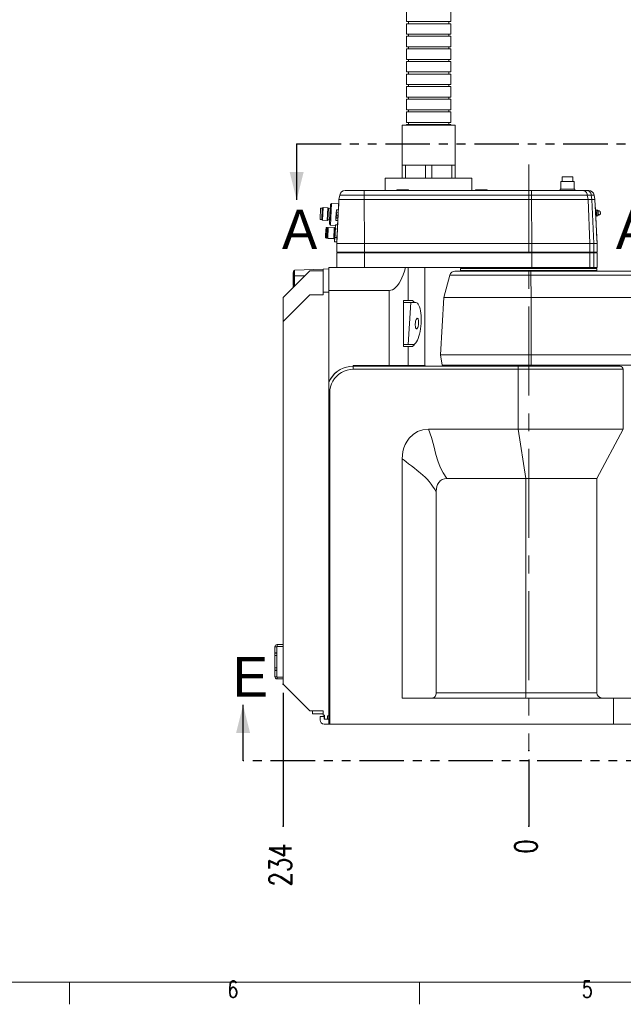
# Model space of a CAD drawing. Extents: x 13 to 426, y 7 to 274.
# Tile 15 of 29: x 109 to 195, y 7 to 147. Entities that reach past the tile are written whole.
import ezdxf

# ---------------------------------------------------------------- set-up
doc = ezdxf.new("R2010")
doc.units = 0
doc.header["$MEASUREMENT"] = 0
doc.header["$PDSIZE"] = -1
doc.linetypes.add('CENTERX2', pattern=[20.32, 12.7, -2.54, 2.54, -2.54])
doc.linetypes.add('PHANTOM', pattern=[12.7, 6.35, -1.27, 1.27, -1.27, 1.27, -1.27])
doc.styles.add('SLDTEXTSTYLE0', font='SIMPLEX', dxfattribs={"width": 0.75})
doc.dimstyles.new('SLDDIMSTYLE0', dxfattribs={"dimtxt": 4.233333, "dimasz": 3.9624, "dimexe": 3.175, "dimexo": 0.0625, "dimgap": 1.058333, "dimtad": 0, "dimtih": 1, "dimtoh": 1, "dimdec": 0, "dimlfac": 6.666667, "dimdsep": 46, "dimtxsty": 'Standard', "dimblk1": 'NONE', "dimblk2": 'NONE', "dimsah": 1, "dimcen": 0.09, "dimclrd": 7, "dimclre": 7, "dimclrt": 7, "dimadec": 0, "dimazin": 0, "dimtfac": 1, "dimtofl": 0, "dimtmove": 0, "dimatfit": 3, "dimfxl": 1, "dimtolj": 1, "dimtzin": 12, "dimarcsym": 0})
doc.dimstyles.new('SLDDIMSTYLE1', dxfattribs={"dimtxt": 4.233333, "dimasz": 3.9624, "dimexe": 3.175, "dimexo": 0.0625, "dimgap": 1.058333, "dimtad": 0, "dimtih": 1, "dimtoh": 1, "dimdec": 0, "dimlfac": 6.666667, "dimzin": 12, "dimdsep": 46, "dimtxsty": 'Standard', "dimblk1": 'NONE', "dimblk2": 'NONE', "dimsah": 1, "dimcen": 0.09, "dimclrd": 7, "dimclre": 7, "dimclrt": 7, "dimadec": 0, "dimazin": 0, "dimtfac": 1, "dimtdec": 4, "dimtofl": 0, "dimtmove": 0, "dimatfit": 3, "dimfxl": 1, "dimtolj": 1, "dimtzin": 12, "dimarcsym": 0})

# ---------------------------------------------------------------- blocks, each defined once
blk = doc.blocks.new('*D6')
at = {"color": 7}
blk.add_line((181.51, 41.77), (181.51, 32.24), dxfattribs=at)
for p in [(181.51, 43.04), (181.51, 32.24)]:
    blk.add_point(p, dxfattribs=at)
at = {"color": 7, "insert": (182.7, 28.31), "char_height": 3.17, "attachment_point": 7, "rotation": 90, "style": 'SLDTEXTSTYLE0'}
blk.add_mtext('0', dxfattribs=at)
blk = doc.blocks.new('_NONE')
blk = doc.blocks.new('*D7')
at = {"color": 7}
blk.add_line((146.42, 51.25), (146.42, 32.24), dxfattribs=at)
for p in [(146.42, 52.52), (146.42, 32.24)]:
    blk.add_point(p, dxfattribs=at)
at = {"color": 7, "insert": (147.62, 23.62), "char_height": 3.175, "attachment_point": 7, "rotation": 90, "style": 'SLDTEXTSTYLE0'}
blk.add_mtext('234', dxfattribs=at)
blk = doc.blocks.new('*D8')
at = {"color": 7}
blk.add_line((230.26, 93.05), (230.26, 32.24), dxfattribs=at)
for p in [(230.26, 94.32), (230.26, 32.24)]:
    blk.add_point(p, dxfattribs=at)
at = {"color": 7, "insert": (231.45, 23.62), "char_height": 3.175, "attachment_point": 7, "rotation": 90, "style": 'SLDTEXTSTYLE0'}
blk.add_mtext('325', dxfattribs=at)
blk = doc.blocks.new('*D9')
at = {"color": 7}
blk.add_line((271.51, 68.32), (271.51, 32.24), dxfattribs=at)
for p in [(271.51, 69.59), (271.51, 32.24)]:
    blk.add_point(p, dxfattribs=at)
at = {"color": 7, "insert": (272.7, 23.62), "char_height": 3.175, "attachment_point": 7, "rotation": 90, "style": 'SLDTEXTSTYLE0'}
blk.add_mtext('600', dxfattribs=at)

msp = doc.modelspace()

# ---------------------------------------------------------------- linework, layer by layer
at = {"color": 7, "linetype": 'Continuous', "lineweight": 15}
for p, q in [((164.04, 148.64), (164.04, 147.14)), ((170.4, 147.14), (170.4, 148.64)), ((167.22, 147.14), (164.04, 147.14)), ((164.04, 146.84), (164.04, 145.34)), ((164.04, 146.84), (170.4, 146.84)), ((164.36, 147.14), (164.36, 146.84)), ((170.4, 147.14), (167.22, 147.14)), ((170.08, 146.84), (170.08, 147.14)), ((170.4, 145.34), (170.4, 146.84)), ((167.22, 145.34), (164.04, 145.34)), ((164.04, 145.04), (164.04, 143.55)), ((164.04, 145.04), (170.4, 145.04)), ((164.36, 145.34), (164.36, 145.04)), ((170.4, 145.34), (167.22, 145.34)), ((170.08, 145.04), (170.08, 145.34)), ((170.4, 143.55), (170.4, 145.04)), ((167.22, 143.55), (164.04, 143.55)), ((164.36, 143.55), (164.36, 143.25)), ((170.4, 143.55), (167.22, 143.55)), ((170.08, 143.25), (170.08, 143.55)), ((164.04, 143.25), (164.04, 141.75)), ((164.04, 143.25), (170.4, 143.25)), ((170.4, 141.75), (170.4, 143.25)), ((167.22, 141.75), (164.04, 141.75)), ((164.04, 141.45), (164.04, 139.95)), ((164.04, 141.45), (170.4, 141.45)), ((164.36, 141.75), (164.36, 141.45)), ((170.4, 141.75), (167.22, 141.75)), ((170.08, 141.45), (170.08, 141.75)), ((170.4, 139.95), (170.4, 141.45)), ((167.22, 139.95), (164.04, 139.95)), ((164.04, 139.65), (164.04, 138.15)), ((164.04, 139.65), (170.4, 139.65)), ((164.36, 139.95), (164.36, 139.65)), ((170.4, 139.95), (167.22, 139.95)), ((170.08, 139.65), (170.08, 139.95)), ((170.4, 138.15), (170.4, 139.65)), ((167.22, 138.15), (164.04, 138.15)), ((164.04, 137.85), (164.04, 136.35)), ((164.04, 137.85), (170.4, 137.85)), ((164.36, 138.15), (164.36, 137.85)), ((170.4, 138.15), (167.22, 138.15)), ((170.08, 137.85), (170.08, 138.15)), ((170.4, 136.35), (170.4, 137.85)), ((167.22, 136.35), (164.04, 136.35)), ((164.04, 136.05), (164.04, 134.55)), ((164.04, 136.05), (170.4, 136.05)), ((164.36, 136.35), (164.36, 136.05)), ((170.4, 136.35), (167.22, 136.35)), ((170.08, 136.05), (170.08, 136.35)), ((170.4, 134.55), (170.4, 136.05)), ((167.22, 134.55), (164.04, 134.55)), ((164.04, 134.25), (164.04, 132.75)), ((164.04, 134.25), (170.4, 134.25)), ((164.36, 134.55), (164.36, 134.25)), ((170.4, 134.55), (167.22, 134.55)), ((170.08, 134.25), (170.08, 134.55)), ((170.4, 132.75), (170.4, 134.25)), ((163.45, 132.36), (163.45, 126.64)), ((163.45, 132.36), (170.99, 132.36)), ((167.22, 132.75), (164.04, 132.75)), ((164.04, 132.45), (164.04, 132.36)), ((164.04, 132.45), (170.4, 132.45)), ((164.36, 132.75), (164.36, 132.45)), ((170.4, 132.75), (167.22, 132.75)), ((170.08, 132.45), (170.08, 132.75)), ((170.4, 132.36), (170.4, 132.45)), ((170.99, 126.64), (170.99, 132.36)), ((163.45, 126.64), (163.45, 124.78)), ((163.45, 126.64), (163.9, 126.64)), ((163.9, 126.64), (163.9, 124.78)), ((163.9, 126.64), (165.33, 126.64)), ((165.33, 126.64), (166.77, 126.64)), ((166.77, 126.64), (166.77, 124.78)), ((166.77, 126.64), (167.67, 126.64)), ((167.67, 126.64), (167.67, 124.78)), ((167.67, 126.64), (169.11, 126.64)), ((169.11, 126.64), (170.54, 126.64)), ((170.54, 126.64), (170.54, 124.78)), ((170.54, 126.64), (170.99, 126.64)), ((170.99, 126.64), (170.99, 124.78)), ((161.03, 124.78), (161.03, 123)), ((161.03, 124.78), (173.41, 124.78)), ((163.1, 124.78), (163.1, 124.78)), ((163.1, 124.78), (163.45, 124.78)), ((163.45, 124.78), (163.9, 124.78)), ((163.9, 124.78), (166.77, 124.78)), ((166.77, 124.78), (167.67, 124.78)), ((167.67, 124.78), (170.54, 124.78)), ((170.54, 124.78), (170.99, 124.78)), ((170.99, 124.78), (171.34, 124.78)), ((171.34, 124.78), (171.34, 124.78)), ((173.41, 123), (173.41, 124.78)), ((186.1, 124.3), (186.1, 123.23)), ((186.1, 124.3), (188.01, 124.3)), ((186.31, 124.99), (186.31, 124.3)), ((186.31, 124.99), (187.8, 124.99)), ((187.8, 124.3), (187.8, 124.99)), ((188.01, 123.23), (188.01, 124.3)), ((154.52, 122.37), (154.4, 121.72)), ((154.52, 122.37), (154.4, 121.72)), ((158.02, 122.37), (154.52, 122.37)), ((154.52, 122.37), (154.52, 122.37)), ((155.27, 123), (157.99, 123)), ((157.99, 123), (181.89, 123)), ((158.02, 122.37), (158.03, 121.72)), ((181.92, 122.37), (158.02, 122.37)), ((162.67, 123.11), (162.67, 123)), ((162.67, 123.11), (164.34, 123.11)), ((164.34, 123), (164.34, 123.11)), ((173.92, 123.11), (173.92, 123)), ((173.92, 123.11), (174.76, 123.11)), ((174.76, 123.11), (175.59, 123.11)), ((175.59, 123), (175.59, 123.11)), ((181.89, 123), (189.27, 123)), ((181.92, 122.37), (181.93, 121.72)), ((189.89, 122.37), (181.92, 122.37)), ((186.01, 123.23), (186.01, 123)), ((187.06, 123.23), (186.01, 123.23)), ((188.1, 123.23), (187.06, 123.23)), ((188.1, 123), (188.1, 123.23)), ((189.27, 123), (189.82, 123)), ((189.82, 123), (190.1, 123)), ((189.89, 122.37), (189.99, 121.72)), ((190.45, 122.37), (189.89, 122.37)), ((190.45, 122.37), (190.55, 121.72)), ((190.85, 122.37), (190.45, 122.37)), ((190.85, 122.37), (190.96, 121.72)), ((153.18, 121.01), (153.04, 118.24)), ((153.36, 121.17), (153.18, 121.01)), ((153.2, 118.06), (153.36, 121.17)), ((154.37, 121.11), (153.36, 121.17)), ((154.4, 121.72), (154.08, 115.44)), ((154.33, 120.27), (154.38, 121.19)), ((154.4, 121.72), (154.37, 121.11)), ((154.38, 121.19), (154.37, 121.11)), ((158.03, 121.72), (154.4, 121.72)), ((154.4, 121.72), (154.4, 121.72)), ((158.03, 121.72), (158.04, 115.44)), ((181.93, 121.72), (158.03, 121.72)), ((181.93, 121.72), (181.94, 115.44)), ((189.99, 121.72), (181.93, 121.72)), ((189.99, 121.72), (190.27, 115.44)), ((190.55, 121.72), (189.99, 121.72)), ((190.55, 121.72), (190.82, 115.44)), ((190.96, 121.72), (190.55, 121.72)), ((190.96, 121.72), (191.29, 115.44)), ((191.04, 120.27), (191, 120.99)), ((151.78, 120.5), (151.7, 118.9)), ((152.02, 120.48), (151.78, 120.5)), ((151.94, 118.88), (152.02, 120.48)), ((152.13, 120.58), (152.02, 120.48)), ((152.03, 118.78), (152.13, 120.58)), ((152.82, 120.54), (152.13, 120.58)), ((152.73, 118.74), (152.82, 120.54)), ((152.92, 120.44), (152.82, 120.54)), ((152.83, 118.84), (152.92, 120.44)), ((153.15, 120.42), (152.92, 120.44)), ((153.07, 118.83), (153.15, 120.42)), ((154.01, 119.79), (153.97, 119.09)), ((153.97, 119.09), (154.01, 119.79)), ((153.97, 119.08), (154.01, 119.78)), ((154.01, 119.78), (153.97, 119.08)), ((154.01, 119.78), (154.03, 120.28)), ((154.01, 119.78), (154.03, 120.28)), ((154.01, 119.79), (154.03, 120.21)), ((154.01, 119.79), (154.03, 120.21)), ((154.01, 119.78), (154.05, 119.78)), ((154.04, 119.72), (154.02, 119.28)), ((154.03, 120.28), (154.03, 120.28)), ((154.03, 120.28), (154.33, 120.27)), ((154.03, 120.21), (154.03, 120.21)), ((154.05, 119.86), (154.03, 119.5)), ((154.03, 119.5), (154.05, 119.86)), ((154.05, 119.86), (154.05, 119.86)), ((154.05, 119.86), (154.31, 119.84)), ((154.31, 119.94), (154.26, 119.04)), ((154.31, 120), (154.33, 120.29)), ((154.31, 119.84), (154.31, 120)), ((154.31, 119.94), (154.31, 119.84)), ((154.33, 120.29), (154.33, 120.29)), ((154.33, 120.29), (154.33, 120.27)), ((191.16, 120.28), (191.04, 120.27)), ((191.19, 119.8), (191.16, 120.28)), ((191.36, 120.21), (191.17, 120.2)), ((191.21, 119.33), (191.19, 119.8)), ((191.39, 120.14), (191.36, 120.21)), ((191.38, 119.81), (191.36, 120.21)), ((191.4, 119.41), (191.38, 119.81)), ((191.44, 120.14), (191.39, 120.14)), ((191.41, 119.81), (191.39, 120.14)), ((191.42, 119.49), (191.41, 119.81)), ((191.46, 119.82), (191.44, 120.14)), ((191.47, 119.49), (191.46, 119.82)), ((191.74, 120.03), (191.7, 120.03)), ((191.72, 119.63), (191.76, 119.63)), ((191.76, 119.63), (191.74, 120.03)), ((151.7, 118.9), (151.94, 118.88)), ((151.94, 118.88), (152.03, 118.78)), ((152.03, 118.78), (152.73, 118.74)), ((152.73, 118.74), (152.83, 118.84)), ((152.83, 118.84), (153.07, 118.83)), ((153.04, 118.24), (153.2, 118.06)), ((153.95, 118.8), (153.97, 119.09)), ((153.95, 118.8), (153.97, 119.09)), ((153.95, 118.73), (153.97, 119.08)), ((153.95, 118.73), (153.97, 119.08)), ((153.95, 118.8), (153.95, 118.8)), ((153.95, 118.73), (153.95, 118.73)), ((153.95, 118.73), (154.25, 118.71)), ((153.95, 118.73), (154.25, 118.71)), ((153.97, 119.08), (154.27, 119.06)), ((154.01, 119.14), (154.03, 119.5)), ((154.03, 119.5), (154.01, 119.14)), ((154.01, 119.14), (154.27, 119.13)), ((154.01, 119.14), (154.01, 119.14)), ((154.27, 119.13), (154.01, 119.14)), ((154.03, 119.5), (154.29, 119.49)), ((154.22, 118.11), (154.25, 118.71)), ((154.25, 118.69), (154.26, 118.88)), ((154.25, 118.71), (154.25, 118.69)), ((154.25, 118.69), (154.25, 118.69)), ((154.26, 118.88), (154.26, 118.93)), ((191.09, 119.32), (191.21, 119.33)), ((191.26, 116.03), (191.09, 119.32)), ((191.21, 119.4), (191.4, 119.41)), ((191.4, 119.41), (191.42, 119.49)), ((191.42, 119.49), (191.47, 119.49)), ((152.49, 116.32), (152.56, 117.65)), ((152.55, 117.5), (152.5, 116.46)), ((152.64, 117.72), (152.56, 116.24)), ((152.79, 117.71), (152.64, 117.72)), ((152.79, 117.71), (152.71, 116.23)), ((152.87, 117.44), (152.78, 117.44)), ((152.8, 116.22), (152.88, 117.71)), ((152.87, 117.44), (152.82, 116.5)), ((153.74, 117.67), (152.88, 117.72)), ((153.2, 118.06), (153.91, 118.03)), ((153.66, 116.1), (153.75, 117.75)), ((153.66, 116.17), (153.74, 117.67)), ((153.9, 117.74), (153.75, 117.75)), ((153.9, 117.74), (153.81, 116.09)), ((153.88, 117.52), (153.82, 116.31)), ((153.88, 117.52), (153.92, 118.13)), ((153.92, 118.13), (153.88, 117.52)), ((153.88, 117.52), (154.18, 117.5)), ((153.92, 118.13), (154.22, 118.11)), ((154.18, 117.5), (154.12, 116.29)), ((154.22, 118.11), (154.18, 117.5)), ((152.56, 116.24), (152.71, 116.23)), ((152.69, 116.19), (152.69, 116.23)), ((152.69, 116.19), (152.84, 116.18)), ((152.73, 116.5), (152.82, 116.5)), ((152.8, 116.22), (153.66, 116.17)), ((152.81, 116.32), (152.82, 116.5)), ((152.84, 116.18), (152.84, 116.22)), ((152.93, 116.21), (152.93, 116.17)), ((152.93, 116.17), (153.66, 116.13)), ((153.66, 116.1), (153.81, 116.09)), ((153.73, 116.09), (153.73, 116.06)), ((153.73, 116.05), (153.81, 116.05)), ((153.82, 116.31), (153.79, 115.7)), ((153.79, 115.7), (153.82, 116.31)), ((153.79, 115.7), (154.09, 115.69)), ((153.82, 116.31), (154.12, 116.29)), ((154.09, 115.69), (154.08, 115.44)), ((154.08, 115.44), (158.04, 115.44)), ((154.08, 114.23), (154.08, 115.44)), ((154.08, 115.44), (154.08, 115.44)), ((154.08, 115.44), (154.08, 114.23)), ((154.12, 116.29), (154.09, 115.69)), ((158.04, 115.44), (158.04, 114.23)), ((158.04, 115.44), (181.94, 115.44)), ((181.94, 115.44), (181.94, 114.23)), ((181.94, 115.44), (190.27, 115.44)), ((190.27, 115.44), (190.27, 114.23)), ((190.27, 115.44), (190.82, 115.44)), ((190.82, 114.23), (190.82, 115.44)), ((190.82, 115.44), (191.29, 115.44)), ((191.29, 115.44), (191.26, 116.03)), ((191.29, 115.44), (191.29, 114.23)), ((191.29, 115.44), (191.29, 115.31)), ((158.04, 114.23), (154.08, 114.23)), ((154.08, 114.23), (154.08, 114.23)), ((154.08, 112.01), (154.08, 114.12)), ((154.08, 114.12), (158.04, 114.12)), ((154.08, 114.12), (154.08, 112.01)), ((154.08, 114.12), (154.08, 114.12)), ((154.72, 114.12), (154.72, 114.23)), ((154.72, 114.12), (154.72, 114.23)), ((158.02, 114.12), (158.02, 114.23)), ((158.04, 114.23), (181.94, 114.23)), ((158.04, 114.12), (158.04, 112.01)), ((158.04, 114.12), (181.94, 114.12)), ((181.91, 114.12), (181.91, 114.23)), ((181.94, 114.23), (190.27, 114.23)), ((181.94, 114.12), (181.94, 112.01)), ((181.94, 114.12), (190.27, 114.12)), ((189.73, 114.12), (189.73, 114.23)), ((190.27, 114.23), (190.82, 114.23)), ((190.27, 114.12), (190.27, 112.01)), ((190.27, 114.12), (190.82, 114.12)), ((190.28, 114.12), (190.28, 114.23)), ((190.65, 114.12), (190.65, 114.23)), ((191.29, 114.23), (190.82, 114.23)), ((190.82, 112.01), (190.82, 114.12)), ((190.82, 114.12), (191.29, 114.12)), ((191.29, 115.31), (191.29, 115.31)), ((191.29, 114.12), (191.29, 112.01)), ((150.23, 111.53), (146.42, 107.72)), ((147.86, 111.3), (147.89, 111.3)), ((147.86, 111.17), (147.86, 111.3)), ((147.89, 111.17), (147.86, 111.17)), ((147.86, 111.15), (147.86, 111.17)), ((147.86, 111.15), (147.89, 111.15)), ((147.86, 109.54), (147.86, 111.15)), ((147.89, 111.16), (147.89, 111.39)), ((147.89, 111.39), (147.93, 111.39)), ((147.89, 111.16), (147.93, 111.16)), ((147.89, 109.19), (147.89, 111.16)), ((147.93, 110.83), (147.93, 111.52)), ((148.04, 111.64), (152.14, 111.78)), ((148.04, 111.64), (148.04, 110.83)), ((150.23, 111.53), (152.14, 111.53)), ((152.14, 111.78), (152.96, 111.81)), ((152.14, 108.5), (152.14, 111.78)), ((152.96, 112.01), (163.9, 112.01)), ((152.96, 108.73), (152.96, 112.01)), ((164.31, 112.01), (163.9, 112.01)), ((164.31, 112.01), (164.31, 107.32)), ((164.44, 112.01), (164.31, 112.01)), ((164.44, 112.01), (181.94, 112.01)), ((166.66, 112.01), (166.66, 98)), ((170.97, 111.5), (181.82, 111.5)), ((171.77, 111.87), (171.77, 111.57)), ((191.26, 111.87), (171.77, 111.87)), ((171.77, 111.57), (191.26, 111.57)), ((181.82, 111.5), (227.5, 111.5)), ((181.94, 112.01), (190.27, 112.01)), ((190.27, 112.01), (190.82, 112.01)), ((191.29, 112.01), (190.82, 112.01)), ((191.26, 111.57), (191.26, 111.87)), ((148.04, 110.83), (147.93, 110.83)), ((147.93, 109.5), (147.93, 110.83)), ((148.04, 110.83), (148.04, 109.5)), ((148.04, 110.83), (149.53, 110.83)), ((170.25, 110.94), (169.39, 107.75)), ((181.84, 110.94), (170.25, 110.94)), ((181.84, 110.94), (181.86, 107.75)), ((230.54, 110.94), (181.84, 110.94)), ((147.86, 109.54), (147.89, 109.54)), ((147.86, 109.49), (147.86, 109.54)), ((147.86, 109.49), (147.89, 109.49)), ((147.86, 109.4), (147.86, 109.34)), ((147.86, 109.4), (147.89, 109.4)), ((147.86, 109.34), (147.86, 109.32)), ((147.86, 109.34), (147.89, 109.34)), ((147.86, 109.32), (147.89, 109.32)), ((147.86, 109.32), (147.86, 109.24)), ((147.86, 109.29), (147.86, 109.19)), ((147.86, 109.24), (147.89, 109.24)), ((147.86, 109.24), (147.86, 109.17)), ((147.86, 109.16), (147.86, 109.16)), ((147.86, 109.16), (147.86, 109.16)), ((147.93, 109.23), (147.93, 109.5)), ((147.93, 109.5), (148.04, 109.5)), ((148.04, 109.5), (148.2, 109.5)), ((148.04, 109.5), (148.04, 109.34)), ((152.96, 108.51), (152.14, 108.5)), ((152.14, 108.1), (152.14, 108.5)), ((152.96, 108.73), (161.58, 108.73)), ((152.96, 108.73), (152.96, 95.7)), ((161.58, 108.73), (161.58, 98)), ((150.23, 108.1), (146.42, 104.29)), ((146.42, 104.29), (146.42, 107.72)), ((150.23, 108.1), (152.14, 108.1)), ((164.31, 107.32), (163.64, 107.32)), ((163.64, 100.72), (163.64, 107.32)), ((164.69, 107.02), (163.64, 107.02)), ((164.69, 107.02), (164.28, 101.02)), ((164.77, 107.32), (164.31, 107.32)), ((165.4, 107.02), (164.69, 107.02)), ((169.39, 107.75), (168.89, 99.57)), ((169.39, 107.75), (181.86, 107.75)), ((181.86, 107.75), (181.88, 99.57)), ((181.86, 107.75), (230.57, 107.75)), ((146.42, 52.52), (146.42, 104.29)), ((164.28, 101.02), (163.64, 101.02)), ((163.64, 100.72), (164.31, 100.72)), ((164.28, 101.02), (164.99, 101.02)), ((164.31, 100.72), (164.31, 98)), ((164.31, 100.72), (164.77, 100.72)), ((168.89, 99.57), (169.16, 98.07)), ((168.89, 99.57), (181.88, 99.57)), ((181.88, 99.57), (181.87, 98.07)), ((181.88, 99.57), (230.58, 99.57)), ((156.42, 98), (156.42, 97.93)), ((156.42, 98), (161.58, 98)), ((156.42, 97.93), (156.45, 97.93)), ((156.42, 97.93), (156.42, 97.93)), ((156.42, 97.93), (156.42, 97.93)), ((156.45, 97.48), (156.45, 97.93)), ((156.45, 97.93), (180.01, 97.93)), ((180.01, 97.48), (156.45, 97.48)), ((161.58, 98), (161.58, 97.93)), ((161.58, 98), (164.38, 98)), ((164.38, 98), (164.38, 97.93)), ((164.38, 98), (166.73, 98)), ((166.73, 98), (166.73, 97.93)), ((169.16, 98.07), (181.87, 98.07)), ((170.11, 98.07), (170.11, 97.93)), ((180.01, 97.48), (180.01, 97.93)), ((180.01, 97.93), (194.56, 97.93)), ((180.01, 97.48), (180.01, 88.93)), ((195.01, 97.48), (180.01, 97.48)), ((181.87, 98.07), (230.58, 98.07)), ((192.91, 97.93), (192.91, 98.07)), ((195.01, 88.92), (195.01, 97.48)), ((152.96, 95.63), (152.96, 95.7)), ((152.96, 94.12), (152.96, 95.63)), ((152.96, 94.12), (153.09, 94.12)), ((152.96, 46.79), (152.96, 94.12)), ((153.09, 94.12), (153.09, 46.79)), ((167.18, 88.93), (180.01, 88.93)), ((181.1, 81.88), (180.01, 88.93)), ((180.01, 88.93), (195.01, 88.93)), ((191.26, 81.88), (195.01, 88.93)), ((163.45, 84.71), (163.45, 50.53)), ((169.82, 81.88), (181.1, 81.88)), ((181.1, 81.88), (191.26, 81.88)), ((181.1, 81.88), (181.1, 51.28)), ((191.26, 51.28), (191.26, 81.88)), ((168.31, 80.01), (168.31, 51.28)), ((145.26, 57.84), (145.26, 56.97)), ((145.26, 57.84), (145.52, 57.84)), ((145.52, 56.97), (145.52, 57.84)), ((146.42, 58.17), (145.58, 58.17)), ((145.58, 58.17), (145.58, 57.9)), ((145.58, 57.9), (146.42, 57.9)), ((145.26, 56.97), (145.26, 56.78)), ((145.26, 56.97), (145.52, 56.97)), ((145.26, 56.78), (145.26, 56.59)), ((145.26, 56.59), (145.26, 54.83)), ((145.26, 56.59), (145.52, 56.59)), ((145.52, 56.78), (145.52, 56.97)), ((145.52, 56.59), (145.52, 56.78)), ((145.52, 54.83), (145.52, 56.59)), ((145.26, 54.83), (145.26, 54.64)), ((145.26, 54.83), (145.52, 54.83)), ((145.26, 54.64), (145.26, 54.45)), ((145.26, 54.45), (145.26, 53.58)), ((145.26, 54.45), (145.52, 54.45)), ((145.26, 53.58), (145.52, 53.58)), ((145.52, 54.64), (145.52, 54.83)), ((145.52, 54.45), (145.52, 54.64)), ((145.52, 53.58), (145.52, 54.45)), ((146.42, 53.52), (145.58, 53.52)), ((145.58, 53.25), (145.58, 53.52)), ((145.58, 53.25), (146.42, 53.25)), ((146.42, 52.52), (150.23, 48.71)), ((168.31, 51.28), (181.1, 51.28)), ((181.1, 51.28), (191.26, 51.28)), ((163.45, 50.53), (193.61, 50.53)), ((169.24, 50.53), (167.49, 50.53)), ((193.61, 46.79), (193.61, 50.53)), ((193.61, 50.53), (196.61, 50.53)), ((150.23, 48.71), (152.14, 48.71)), ((150.61, 48.29), (150.61, 48.71)), ((150.61, 48.29), (152.14, 48.29)), ((152.29, 47.9), (151.7, 47.9)), ((151.7, 47.9), (151.7, 47.39)), ((152.14, 48.1), (152.14, 48.71)), ((152.14, 48.1), (152.33, 48.1)), ((152.29, 47.52), (152.29, 47.9)), ((152.33, 48.1), (152.33, 47.52)), ((152.77, 47.98), (152.96, 47.98)), ((152.77, 47.52), (152.77, 47.98)), ((152.29, 47.52), (152.96, 47.52)), ((152.96, 46.79), (152.3, 46.79)), ((152.77, 47.52), (152.33, 47.52)), ((153.09, 46.79), (152.96, 46.79)), ((193.61, 46.79), (153.09, 46.79)), ((196.61, 46.79), (193.61, 46.79))]:
    msp.add_line(p, q, dxfattribs=at)
at = {"color": 7, "linetype": 'PHANTOM'}
for p, q in [((148.36, 129.67), (196.06, 129.67)), ((201.79, 41.54), (140.71, 41.54))]:
    msp.add_line(p, q, dxfattribs=at)
at = {"color": 7, "linetype": 'Continuous'}
for p, q in [((148.36, 129.67), (148.36, 121.67)), ((140.71, 41.54), (140.71, 49.54))]:
    msp.add_line(p, q, dxfattribs=at)
at = {"color": 5, "linetype": 'CENTERX2', "lineweight": 0}
msp.add_line((181.51, 126.75), (181.51, 43.04), dxfattribs=at)
at = {"color": 7, "linetype": 'Continuous', "lineweight": 0}
for p, q in [((415.96, 9.96), (15.91, 9.96)), ((115.91, 9.96), (115.91, 6.78)), ((165.92, 9.96), (165.92, 6.78))]:
    msp.add_line(p, q, dxfattribs=at)
at = {"color": 7, "linetype": 'Continuous', "lineweight": 15, "flags": 128}
for points in [[(158.02, 122.37), (158.02, 122.5), (158.02, 122.62), (158.02, 122.73), (158.01, 122.83), (158.01, 122.9), (158, 122.96), (158, 122.99), (157.99, 123)], [(181.92, 122.37), (181.92, 122.5), (181.92, 122.62), (181.91, 122.73), (181.91, 122.83), (181.91, 122.9), (181.9, 122.96), (181.9, 122.99), (181.89, 123)], [(189.89, 122.37), (189.87, 122.5), (189.82, 122.62), (189.76, 122.73), (189.68, 122.83), (189.59, 122.9), (189.49, 122.96), (189.38, 122.99), (189.27, 123)], [(190.45, 122.37), (190.42, 122.5), (190.38, 122.62), (190.31, 122.73), (190.23, 122.83), (190.14, 122.9), (190.04, 122.96), (189.94, 122.99), (189.82, 123)], [(161.58, 108.73), (161.83, 108.76), (162.07, 108.84), (162.31, 108.99), (162.55, 109.19), (162.78, 109.45), (163, 109.76), (163.21, 110.12), (163.4, 110.53), (163.58, 110.98), (163.75, 111.48), (163.9, 112.01)], [(171.69, 111.5), (171.72, 111.5), (171.74, 111.52), (171.76, 111.53), (171.77, 111.56), (171.77, 111.57)], [(181.84, 110.94), (181.84, 111.06), (181.83, 111.17), (181.83, 111.26), (181.83, 111.34), (181.83, 111.41), (181.82, 111.46), (181.82, 111.49), (181.82, 111.5)], [(165.19, 107.02), (165.14, 107.08), (165.02, 107.21), (164.9, 107.29), (164.77, 107.32)], [(164.99, 101.02), (165.11, 101.04), (165.24, 101.12), (165.37, 101.24), (165.49, 101.42), (165.61, 101.64), (165.72, 101.89), (165.82, 102.19), (165.91, 102.52), (165.99, 102.87), (166.05, 103.24), (166.1, 103.62), (166.14, 104.02), (166.16, 104.41), (166.16, 104.79), (166.15, 105.16), (166.11, 105.52), (166.07, 105.84), (166.01, 106.14), (165.93, 106.4), (165.84, 106.61), (165.74, 106.79), (165.64, 106.91), (165.52, 106.99), (165.4, 107.02)], [(165.79, 104.17), (165.79, 104.3), (165.78, 104.42), (165.76, 104.52), (165.73, 104.61), (165.7, 104.68), (165.67, 104.73), (165.63, 104.76), (165.59, 104.77), (165.55, 104.75), (165.51, 104.71), (165.47, 104.65), (165.43, 104.57), (165.39, 104.48), (165.36, 104.37), (165.34, 104.25), (165.32, 104.12), (165.31, 103.99), (165.31, 103.86), (165.31, 103.73), (165.32, 103.62), (165.34, 103.51), (165.36, 103.42), (165.39, 103.35), (165.43, 103.3), (165.47, 103.27), (165.51, 103.27), (165.55, 103.28), (165.59, 103.32), (165.63, 103.38), (165.67, 103.46), (165.7, 103.56), (165.73, 103.67), (165.76, 103.79), (165.78, 103.91), (165.79, 104.04), (165.79, 104.17)], [(164.77, 100.72), (164.9, 100.74), (165.02, 100.82), (165.14, 100.95), (165.26, 101.12), (165.26, 101.14)], [(152.96, 95.63), (153.18, 96.07), (153.46, 96.47), (153.79, 96.84), (154.16, 97.16), (154.57, 97.43), (155.01, 97.64), (155.48, 97.8), (155.96, 97.89), (156.45, 97.93)], [(152.96, 95.7), (153.19, 96.13), (153.47, 96.52), (153.79, 96.88), (154.16, 97.19), (154.57, 97.45), (155.01, 97.65), (155.47, 97.8), (155.94, 97.9), (156.42, 97.93)], [(156.45, 97.48), (156.01, 97.45), (155.58, 97.36), (155.17, 97.22), (154.77, 97.03), (154.41, 96.78), (154.08, 96.49), (153.79, 96.16), (153.54, 95.8), (153.35, 95.4), (153.21, 94.99), (153.12, 94.55), (153.09, 94.12)], [(163.45, 84.71), (163.47, 85.24), (163.55, 85.75), (163.69, 86.25), (163.88, 86.76), (164.13, 87.22), (164.43, 87.63), (164.99, 88.19), (165.65, 88.59), (166.39, 88.84), (167.18, 88.93)], [(167.18, 88.93), (167.61, 87.74), (167.94, 86.53), (168.25, 85.3), (168.52, 84.4), (168.85, 83.52), (169.28, 82.68), (169.82, 81.88)], [(168.31, 80.01), (168.05, 80.39), (167.88, 80.64), (167.77, 80.81), (167.57, 81.09), (167.29, 81.45), (167, 81.77), (166.72, 82.07), (166.4, 82.36), (166.07, 82.65), (165.84, 82.83), (165.55, 83.06), (165.19, 83.34), (164.76, 83.67), (164.35, 83.98), (164, 84.25), (163.7, 84.5), (163.45, 84.71)], [(169.82, 81.88), (169.47, 81.84), (169.16, 81.73), (168.88, 81.55), (168.76, 81.43), (168.66, 81.3), (168.5, 81.03), (168.39, 80.73), (168.33, 80.39), (168.31, 80.01)], [(167.7, 50.53), (167.82, 50.54), (167.93, 50.58), (168.04, 50.65), (168.13, 50.75), (168.2, 50.86), (168.26, 50.99), (168.3, 51.13), (168.31, 51.28)], [(181.07, 50.53), (181.08, 50.54), (181.08, 50.58), (181.09, 50.65), (181.09, 50.75), (181.1, 50.86), (181.1, 50.99), (181.1, 51.13), (181.1, 51.28)]]:
    msp.add_lwpolyline(points, dxfattribs=at)
at = {"color": 7, "linetype": 'Continuous', "lineweight": 15}
for centre, radius, start, end in [((155.27, 122.24), 0.762, 90, 170), ((190.1, 122.24), 0.762, 10, 90), ((191.46, 119.82), 0.324, 41.1445, 93), ((191.46, 119.82), 0.324, 273, 324.8555), ((191.46, 119.82), 0.324, 337.2193, 28.7807), ((152.64, 117.65), 0.075, 87, 177), ((152.57, 116.31), 0.075, 177, 267), ((152.69, 116.27), 0.075, 204.3871, 267), ((148.05, 111.52), 0.114, 92, 180), ((170.97, 110.75), 0.75, 90, 165), ((191.33, 111.57), 0.075, 180, 270), ((194.56, 97.48), 0.45, 0, 90), ((145.58, 57.84), 0.324, 90, 180), ((145.58, 57.84), 0.0571, 90, 180), ((145.39, 56.78), 0.133, 0, 180), ((145.39, 54.64), 0.133, 180, 0), ((145.58, 53.58), 0.324, 180, 270), ((145.58, 53.58), 0.0571, 180, 270), ((192.01, 51.28), 0.75, 180, 270), ((152.3, 47.39), 0.6, 180, 270)]:
    msp.add_arc(centre, radius, start, end, dxfattribs=at)
at = {"color": 7, "linetype": 'Continuous'}
for points in [[(148.36, 121.67), (149.36, 125.67), (147.36, 125.67)], [(140.71, 49.54), (139.71, 45.54), (141.71, 45.54)]]:
    msp.add_solid(points, dxfattribs=at)

# ---------------------------------------------------------------- texts
at = {"color": 7, "char_height": 5.64, "attachment_point": 1}
for s, insert in [('A', (146.27, 120.3)), ('A', (193.97, 120.3)), ('E', (139.24, 56.38))]:
    msp.add_mtext(s, dxfattribs=dict(at, insert=insert))
at = {"color": 7, "char_height": 2.38, "attachment_point": 1, "style": 'SLDTEXTSTYLE0'}
for s, insert in [('6', (138.49, 10.12)), ('5', (189.12, 10.12))]:
    msp.add_mtext(s, dxfattribs=dict(at, insert=insert))

# ---------------------------------------------------------------- dimensions: what is measured, and where the dimension line sits
for feature_location, offset, origin, dimstyle, picture, middle in [((230.26, 94.32), (0, -62.08), (181.51, 43.04), 'SLDDIMSTYLE1', '*D8', (230.26, 32.24)), ((271.51, 69.59), (0, -37.35), (181.51, 43.04), 'SLDDIMSTYLE1', '*D9', (271.51, 32.24)), ((146.42, 52.52), (0, -20.28), (181.51, 43.04), 'SLDDIMSTYLE1', '*D7', (146.42, 32.24)), ((181.50711345, 43.04079958), (0, -10.80024758), (181.50711345, 43.04079958), 'SLDDIMSTYLE0', '*D6', (181.50711345, 32.240552))]:
    dim = msp.add_ordinate_dim(feature_location=feature_location, offset=offset, dtype=1, origin=origin, dimstyle=dimstyle)
    dim.commit()
    dim.dimension.update_dxf_attribs({"geometry": picture, "text_midpoint": middle})

doc.saveas('drawing.dxf')
